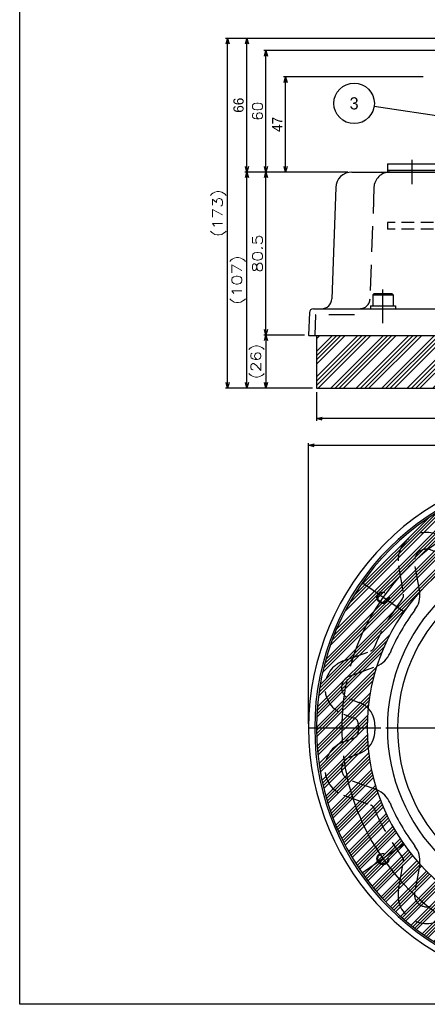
# Model space of a CAD drawing. Extents: x 0 to 1108, y 0 to 800.
# Tile 1 of 15: x 0 to 201, y 0 to 486. Entities that reach past the tile are written whole.
import ezdxf
from ezdxf.enums import TextEntityAlignment as Align

# ---------------------------------------------------------------- set-up
doc = ezdxf.new("R2010")
doc.units = 0
for name, pattern in [('CENTER', [50.8, 31.75, -6.35, 6.35, -6.35]), ('DASHED', [19.05, 12.7, -6.35]), ('HIDDEN', [9.525, 6.35, -3.175])]:
    doc.linetypes.add(name, pattern=pattern)
doc.layers.get('0').update_dxf_attribs({"linetype": 'CONTINUOUS'})
doc.layers.get('DEFPOINTS').update_dxf_attribs({"linetype": 'CONTINUOUS'})
for name, color, linetype in [('BODY', 130, 'CONTINUOUS'), ('BOLT', 162, 'CONTINUOUS'), ('GASKET', 251, 'CONTINUOUS'), ('PAD', 254, 'CONTINUOUS'), ('RING', 220, 'CONTINUOUS'), ('STOPPER', 254, 'CONTINUOUS'), ('TOP-PLATE', 254, 'CONTINUOUS'), ('UNDER-PLATE', 100, 'CONTINUOUS'), ('フレーム', 151, 'CONTINUOUS')]:
    doc.layers.add(name, color=color, linetype=linetype)
doc.styles.add('MX_DIMTXSTY_2', font='txt.sh', dxfattribs={"width": 1.1, "bigfont": 'extfont'})
doc.styles.add('MX_DIMTXSTY_3', font='txt.sh', dxfattribs={"width": 1.05, "bigfont": 'extfont'})
doc.styles.add('MX_DIMTXSTY_4', font='txt.sh', dxfattribs={"width": 1.2, "bigfont": 'extfont'})
doc.styles.add('MX_DIMTXSTY_5', font='txt.sh', dxfattribs={"width": 1.25, "bigfont": 'extfont'})
doc.styles.add('MX_DIMTXSTY_6', font='txt.sh', dxfattribs={"width": 1.3, "bigfont": 'extfont'})
doc.styles.add('MX_DIMTXSTY_7', font='txt.sh', dxfattribs={"width": 1.15, "bigfont": 'extfont'})
doc.styles.add('MX_NOTE_STANDARD', font='txt.sh', dxfattribs={"bigfont": 'extfont'})
doc.dimstyles.new('MXDIMSTYLE', dxfattribs={"dimtxt": 2.5, "dimasz": 2.5, "dimexe": 1, "dimexo": 1, "dimgap": 1.6, "dimtad": 1, "dimdsep": 46, "dimtxsty": 'MX_NOTE_STANDARD', "dimblk1": 'OPEN30', "dimblk2": 'OPEN30', "dimsah": 1, "dimcen": 2.5, "dimadec": 0, "dimazin": 0, "dimtfac": 1, "dimtmove": 0, "dimatfit": 3, "dimldrblk": 'OPEN30', "dimfxl": 1, "dimtzin": 0, "dimarcsym": 0})

# ---------------------------------------------------------------- blocks, each defined once
blk = doc.blocks.new('$BALOON')
at = {"color": 0, "linetype": 'CONTINUOUS', "lineweight": -2}
blk.add_circle((0, 0), 1, dxfattribs=at)
blk.add_attdef('NO.', text='', height=0.8, dxfattribs=at).set_placement((0, 0), align=Align.MIDDLE_CENTER)
blk = doc.blocks.new('_OPEN30')
at = {"color": 0, "linetype": 'ByBlock', "lineweight": -2}
for p, q in [((-1, 0.267949), (0, 0)), ((0, 0), (-1, -0.267949)), ((0, 0), (-1, 0))]:
    blk.add_line(p, q, dxfattribs=at)
blk = doc.blocks.new('*D4')
at = {"color": 22, "linetype": 'CONTINUOUS'}
for p, q in [((146.391163, 302.335358), (146.391163, 288.234083)), ((496.391163, 302.335358), (496.391163, 288.234083)), ((496.391163, 289.234083), (146.391163, 289.234083))]:
    blk.add_line(p, q, dxfattribs=at)
at = {"layer": 'DEFPOINTS', "color": 0, "linetype": 'CONTINUOUS'}
for p in [(146.391163, 304.335358), (496.391163, 304.335358), (146.391163, 289.234083)]:
    blk.add_point(p, dxfattribs=at)
at = {"color": 22, "linetype": 'CONTINUOUS', "xscale": 2.77, "yscale": 2.77, "zscale": 2.77, "rotation": 180}
blk.add_blockref('_OPEN30', (146.391163, 289.234083), dxfattribs=at)
at = {"color": 22, "linetype": 'CONTINUOUS', "xscale": 2.77, "yscale": 2.77, "zscale": 2.77}
blk.add_blockref('_OPEN30', (496.391163, 289.234083), dxfattribs=at)
at = {"color": 22, "linetype": 'CONTINUOUS', "insert": (321.391163, 293.334083), "char_height": 5, "attachment_point": 5, "line_spacing_factor": 0.72, "style": 'MX_DIMTXSTY_3'}
blk.add_mtext('\\A1;350', dxfattribs=at)
blk = doc.blocks.new('*D10')
at = {"color": 22, "linetype": 'CONTINUOUS'}
for p, q in [((199.091161, 458.060358), (130.144926, 458.060358)), ((131.144926, 411.035358), (131.144926, 458.060358)), ((161.886289, 411.035358), (130.144926, 411.035358))]:
    blk.add_line(p, q, dxfattribs=at)
at = {"layer": 'DEFPOINTS', "color": 0, "linetype": 'CONTINUOUS'}
for p in [(131.144926, 458.060358), (201.091161, 458.060358), (163.886289, 411.035358)]:
    blk.add_point(p, dxfattribs=at)
at = {"color": 22, "linetype": 'CONTINUOUS', "xscale": 2.77, "yscale": 2.77, "zscale": 2.77}
for p, rotation in [((131.144926, 458.060358), 90), ((131.144926, 411.035358), 270)]:
    blk.add_blockref('_OPEN30', p, dxfattribs=dict(at, rotation=rotation))
at = {"color": 22, "linetype": 'CONTINUOUS', "insert": (127.044926, 434.547859), "char_height": 5, "attachment_point": 5, "rotation": 90, "line_spacing_factor": 0.72}
blk.add_mtext('\\A1;47', dxfattribs=at)
blk = doc.blocks.new('*D12')
at = {"color": 22, "linetype": 'CONTINUOUS'}
blk.add_line((121.450106, 330.535236), (121.450106, 304.335358), dxfattribs=at)
at = {"layer": 'DEFPOINTS', "color": 0, "linetype": 'CONTINUOUS'}
for p in [(102.360088, 330.535236), (112.088092, 304.335358), (121.450106, 304.335358)]:
    blk.add_point(p, dxfattribs=at)
at = {"color": 22, "linetype": 'CONTINUOUS', "xscale": 2.77, "yscale": 2.77, "zscale": 2.77}
for p, rotation in [((121.450106, 330.535236), 90), ((121.450106, 304.335358), 270)]:
    blk.add_blockref('_OPEN30', p, dxfattribs=dict(at, rotation=rotation))
at = {"color": 22, "linetype": 'CONTINUOUS', "insert": (117.350105, 317.435297), "char_height": 5, "attachment_point": 5, "rotation": 90, "line_spacing_factor": 0.72, "style": 'MX_DIMTXSTY_4'}
blk.add_mtext('\\A1;(26)', dxfattribs=at)
blk = doc.blocks.new('*D13')
at = {"color": 22, "linetype": 'CONTINUOUS'}
for p, q in [((161.886289, 411.035358), (120.450106, 411.035358)), ((121.450106, 330.535236), (121.450106, 411.035358)), ((140.540123, 330.535236), (120.450106, 330.535236))]:
    blk.add_line(p, q, dxfattribs=at)
at = {"layer": 'DEFPOINTS', "color": 0, "linetype": 'CONTINUOUS'}
for p in [(121.450106, 411.035358), (163.886289, 411.035358), (142.540123, 330.535236)]:
    blk.add_point(p, dxfattribs=at)
at = {"color": 22, "linetype": 'CONTINUOUS', "xscale": 2.77, "yscale": 2.77, "zscale": 2.77}
for p, rotation in [((121.450106, 411.035358), 90), ((121.450106, 330.535236), 270)]:
    blk.add_blockref('_OPEN30', p, dxfattribs=dict(at, rotation=rotation))
at = {"color": 22, "linetype": 'CONTINUOUS', "insert": (117.350105, 370.785297), "char_height": 5, "attachment_point": 5, "rotation": 90, "line_spacing_factor": 0.72, "style": 'MX_DIMTXSTY_5'}
blk.add_mtext('\\A1;80.5', dxfattribs=at)
blk = doc.blocks.new('*D14')
at = {"color": 22, "linetype": 'CONTINUOUS'}
for p, q in [((254.391161, 471.035358), (120.450106, 471.035358)), ((121.450106, 411.035358), (121.450106, 471.035358)), ((161.886289, 411.035358), (120.450106, 411.035358))]:
    blk.add_line(p, q, dxfattribs=at)
at = {"layer": 'DEFPOINTS', "color": 0, "linetype": 'CONTINUOUS'}
for p in [(121.450106, 471.035358), (256.391161, 471.035358), (163.886289, 411.035358)]:
    blk.add_point(p, dxfattribs=at)
at = {"color": 22, "linetype": 'CONTINUOUS', "xscale": 2.77, "yscale": 2.77, "zscale": 2.77}
for p, rotation in [((121.450106, 471.035358), 90), ((121.450106, 411.035358), 270)]:
    blk.add_blockref('_OPEN30', p, dxfattribs=dict(at, rotation=rotation))
at = {"color": 22, "linetype": 'CONTINUOUS', "insert": (117.350105, 441.035358), "char_height": 5, "attachment_point": 5, "rotation": 90, "line_spacing_factor": 0.72, "style": 'MX_DIMTXSTY_2'}
blk.add_mtext('\\A1;60', dxfattribs=at)
blk = doc.blocks.new('*D15')
at = {"color": 22, "linetype": 'CONTINUOUS'}
for p, q in [((256.891162, 477.035358), (111.088092, 477.035358)), ((112.088092, 411.035358), (112.088092, 477.035358)), ((161.88629, 411.035358), (111.088092, 411.035358))]:
    blk.add_line(p, q, dxfattribs=at)
at = {"layer": 'DEFPOINTS', "color": 0, "linetype": 'CONTINUOUS'}
for p in [(112.088092, 477.035358), (258.891162, 477.035358), (163.88629, 411.035358)]:
    blk.add_point(p, dxfattribs=at)
at = {"color": 22, "linetype": 'CONTINUOUS', "xscale": 2.77, "yscale": 2.77, "zscale": 2.77}
for p, rotation in [((112.088092, 477.035358), 90), ((112.088092, 411.035358), 270)]:
    blk.add_blockref('_OPEN30', p, dxfattribs=dict(at, rotation=rotation))
at = {"color": 22, "linetype": 'CONTINUOUS', "insert": (107.988092, 444.035358), "char_height": 5, "attachment_point": 5, "rotation": 90, "line_spacing_factor": 0.72}
blk.add_mtext('\\A1;66', dxfattribs=at)
blk = doc.blocks.new('*D16')
at = {"color": 22, "linetype": 'CONTINUOUS'}
for p, q in [((161.88629, 411.035358), (111.088092, 411.035358)), ((112.088092, 304.335358), (112.088092, 411.035358)), ((144.391162, 304.335358), (111.088092, 304.335358))]:
    blk.add_line(p, q, dxfattribs=at)
at = {"layer": 'DEFPOINTS', "color": 0, "linetype": 'CONTINUOUS'}
for p in [(112.088092, 411.035358), (163.88629, 411.035358), (146.391162, 304.335358)]:
    blk.add_point(p, dxfattribs=at)
at = {"color": 22, "linetype": 'CONTINUOUS', "xscale": 2.77, "yscale": 2.77, "zscale": 2.77}
for p, rotation in [((112.088092, 411.035358), 90), ((112.088092, 304.335358), 270)]:
    blk.add_blockref('_OPEN30', p, dxfattribs=dict(at, rotation=rotation))
at = {"color": 22, "linetype": 'CONTINUOUS', "insert": (107.988092, 357.685357), "char_height": 5, "attachment_point": 5, "rotation": 90, "line_spacing_factor": 0.72, "style": 'MX_DIMTXSTY_6'}
blk.add_mtext('\\A1;(107)', dxfattribs=at)
blk = doc.blocks.new('*D20')
at = {"color": 22, "linetype": 'CONTINUOUS'}
for p, q in [((256.891162, 477.035358), (101.554248, 477.035358)), ((102.554248, 304.335358), (102.554248, 477.035358)), ((144.391162, 304.335358), (101.554248, 304.335358))]:
    blk.add_line(p, q, dxfattribs=at)
at = {"layer": 'DEFPOINTS', "color": 0, "linetype": 'CONTINUOUS'}
for p in [(102.554248, 477.035358), (258.891162, 477.035358), (146.391162, 304.335358)]:
    blk.add_point(p, dxfattribs=at)
at = {"color": 22, "linetype": 'CONTINUOUS', "xscale": 2.77, "yscale": 2.77, "zscale": 2.77}
for p, rotation in [((102.554248, 477.035358), 90), ((102.554248, 304.335358), 270)]:
    blk.add_blockref('_OPEN30', p, dxfattribs=dict(at, rotation=rotation))
at = {"color": 22, "linetype": 'CONTINUOUS', "insert": (98.454248, 390.685357), "char_height": 5, "attachment_point": 5, "rotation": 90, "line_spacing_factor": 0.72, "style": 'MX_DIMTXSTY_5'}
blk.add_mtext('\\A1;(173)', dxfattribs=at)
blk = doc.blocks.new('*D21')
at = {"color": 22, "linetype": 'CONTINUOUS'}
for p, q in [((142.531163, 138.46425), (142.531163, 277.113329)), ((142.531163, 276.113329), (500.251163, 276.113329)), ((500.251163, 138.46425), (500.251163, 277.113329))]:
    blk.add_line(p, q, dxfattribs=at)
at = {"layer": 'DEFPOINTS', "color": 0, "linetype": 'CONTINUOUS'}
for p in [(500.251163, 276.113329), (142.531163, 136.46425), (500.251163, 136.46425)]:
    blk.add_point(p, dxfattribs=at)
at = {"color": 22, "linetype": 'CONTINUOUS', "xscale": 2.77, "yscale": 2.77, "zscale": 2.77, "rotation": 180}
blk.add_blockref('_OPEN30', (142.531163, 276.113329), dxfattribs=at)
at = {"color": 22, "linetype": 'CONTINUOUS', "xscale": 2.77, "yscale": 2.77, "zscale": 2.77}
blk.add_blockref('_OPEN30', (500.251163, 276.113329), dxfattribs=at)
at = {"color": 22, "linetype": 'CONTINUOUS', "insert": (321.84966, 280.213329), "char_height": 5, "attachment_point": 5, "line_spacing_factor": 0.72, "style": 'MX_DIMTXSTY_7'}
blk.add_mtext('\\A1;(358)', dxfattribs=at)

msp = doc.modelspace()

# ---------------------------------------------------------------- hatches: boundary and pattern name
at = {"layer": 'PAD', "linetype": 'CONTINUOUS'}
h = msp.add_hatch(dxfattribs=at)
h.set_pattern_fill('ANSI34', color=255, scale=0.46667, style=0)
h.paths.add_polyline_path([(496.391, 330.335), (146.391, 330.335), (146.391, 304.335), (496.391, 304.335)])
h = msp.add_hatch(dxfattribs=at)
h.set_pattern_fill('ANSI34', color=255, scale=0.35748, style=0)
edge = h.paths.add_edge_path()
edge.add_line((371.391, 261.464), (271.391, 261.464))
edge.add_arc((271.391, 136.464), 125, 90, 270)
edge.add_line((271.391, 11.464), (371.391, 11.464))
edge.add_arc((371.391, 136.464), 125, -90, 90)
edge = h.paths.add_edge_path()
edge.add_line((371.391, 236.464), (271.391, 236.464))
edge.add_arc((271.391, 136.464), 100, 90, 270)
edge.add_line((271.391, 36.464), (371.391, 36.464))
edge.add_arc((371.391, 136.464), 100, 270, 450)

# ---------------------------------------------------------------- linework, layer by layer
at = {"layer": 'BODY', "color": 140, "linetype": 'CENTER'}
for p, q in [((193.391, 417.035), (193.391, 405.035)), ((179.237, 336.335), (179.237, 353.035)), ((142.531, 136.464), (500.251, 136.464))]:
    msp.add_line(p, q, dxfattribs=at)
at = {"layer": 'BODY', "color": 130, "linetype": 'CONTINUOUS'}
for p, q in [((163.886, 411.035), (478.896, 411.035)), ((155.891, 403.315), (153.972, 348.361)), ((142.927, 341.605), (142.54, 330.535)), ((144.925, 343.535), (497.857, 343.535)), ((142.54, 330.535), (142.727, 330.335)), ((142.727, 330.335), (500.049, 330.335)), ((145.335, 330.335), (145.542, 330.543)), ((175.291, 137.854), (175.291, 135.074))]:
    msp.add_line(p, q, dxfattribs=at)
at = {"layer": 'BODY', "color": 140, "linetype": 'DASHED'}
for p, q in [((174.751, 403.315), (172.832, 348.361)), ((145.891, 340.535), (145.542, 330.543)), ((165.206, 340.535), (145.891, 340.535)), ((186.855, 216.574), (189.331, 202.533)), ((197.343, 203.664), (194.86, 217.743)), ((159.746, 169.62), (173.144, 174.496)), ((162.736, 162.102), (176.17, 166.992)), ((162.736, 150.826), (167.395, 149.13)), ((159.746, 143.309), (165.063, 141.373)), ((167.037, 138.554), (167.037, 134.374)), ((159.746, 129.62), (165.063, 131.555)), ((162.736, 122.102), (167.395, 123.798)), ((176.17, 105.936), (162.736, 110.826)), ((159.746, 103.309), (173.144, 98.432)), ((186.855, 56.354), (189.331, 70.396)), ((197.343, 69.265), (194.86, 55.185))]:
    msp.add_line(p, q, dxfattribs=at)
at = {"layer": 'BODY', "color": 130, "linetype": 'CONTINUOUS'}
for centre, radius, start, end in [((163.886, 403.035), 8, 90, 178), ((148.975, 348.535), 5, 270, 358), ((144.925, 341.535), 2, 90, 178), ((271.391, 136.464), 128.86, 90, 270), ((271.391, 136.464), 125.86, 90, 270), ((185.446, 202.031), 12, 322.66045, 7.81353), ((271.391, 136.464), 96.1, 142.66045, 157.33955), ((171.636, 178.112), 12, 292.18647, 337.33955), ((163.291, 137.854), 12, 0, 44.35946), ((163.291, 135.074), 12, 315.64054, 0), ((171.636, 94.817), 12, 22.66045, 67.81353), ((271.391, 136.464), 96.1, 202.66045, 217.33955), ((185.446, 70.898), 12, 352.18647, 37.33955)]:
    msp.add_arc(centre, radius, start, end, dxfattribs=at)
at = {"layer": 'BODY', "color": 140, "linetype": 'DASHED'}
for centre, radius, start, end in [((182.746, 403.035), 8, 90, 178), ((167.835, 348.535), 5, 270, 358), ((200.642, 219.005), 14, 50, 190), ((200.769, 218.785), 6, 50, 190), ((200.769, 218.785), 6, 50, 190), ((271.391, 136.464), 104.35, 142.36733, 157.63267), ((186.376, 202.012), 3, 322.36733, 10), ((172.118, 177.316), 3, 290, 337.63267), ((164.534, 156.464), 14, 110, 250), ((164.788, 156.464), 6, 110, 250), ((163.291, 137.854), 12, 44.35946, 70), ((164.037, 138.554), 3, 0, 70), ((164.037, 134.374), 3, 290, 0), ((164.534, 116.464), 14, 110, 250), ((163.291, 135.074), 12, 290, 315.64054), ((164.788, 116.464), 6, 110, 250), ((172.118, 95.613), 3, 22.36733, 70), ((271.391, 136.464), 104.35, 202.36733, 217.63267), ((186.376, 70.917), 3, 350, 37.63267), ((200.642, 53.923), 14, 170, 310), ((200.769, 54.143), 6, 170, 310)]:
    msp.add_arc(centre, radius, start, end, dxfattribs=at)
at = {"layer": 'BODY', "color": 140, "linetype": 'CENTER'}
msp.add_arc((271.391, 136.464), 112.5, 90, 270, dxfattribs=at)
at = {"layer": 'BOLT', "color": 162, "linetype": 'CONTINUOUS'}
for p, q in [((174.837, 351.035), (174.237, 350.435)), ((174.237, 350.435), (184.237, 350.435)), ((174.237, 350.435), (174.237, 345.035)), ((174.837, 351.035), (183.637, 351.035)), ((183.637, 351.035), (184.237, 350.435)), ((184.237, 350.435), (184.237, 345.035)), ((173.137, 345.035), (173.137, 343.535)), ((173.137, 345.035), (185.337, 345.035)), ((173.137, 343.535), (185.337, 343.535)), ((174.237, 345.035), (184.237, 345.035)), ((185.337, 345.035), (185.337, 343.535))]:
    msp.add_line(p, q, dxfattribs=at)
at = {"layer": 'GASKET', "color": 251, "linetype": 'CONTINUOUS'}
for p, q in [((181.391, 412.035), (181.391, 411.035)), ((181.391, 412.035), (461.391, 412.035)), ((181.391, 411.035), (461.391, 411.035))]:
    msp.add_line(p, q, dxfattribs=at)
at = {"layer": 'GASKET', "color": 252, "linetype": 'CONTINUOUS'}
msp.add_solid([(461.391, 412.035), (181.391, 412.035), (461.391, 411.035), (181.391, 411.035)], dxfattribs=at)
at = {"layer": 'PAD', "color": 254, "linetype": 'CONTINUOUS'}
for p, q in [((146.391, 330.335), (146.391, 304.335)), ((146.391, 304.335), (496.391, 304.335))]:
    msp.add_line(p, q, dxfattribs=at)
at = {"layer": 'RING', "color": 230, "linetype": 'CENTER'}
for p, q in [((189.476, 193.822), (168.997, 208.161)), ((146.391, 136.464), (496.391, 136.464)), ((189.476, 79.107), (168.997, 64.767))]:
    msp.add_line(p, q, dxfattribs=at)
at = {"layer": 'RING', "color": 230, "linetype": 'DASHED'}
for centre, radius in [((179.237, 200.992), 3), ((179.237, 200.992), 2.5), ((179.237, 71.937), 3), ((179.237, 71.937), 2.5)]:
    msp.add_circle(centre, radius, dxfattribs=at)
at = {"layer": 'RING', "color": 220, "linetype": 'CONTINUOUS'}
for radius in [125, 100]:
    msp.add_arc((271.391, 136.464), radius, 90, 270, dxfattribs=at)
at = {"layer": 'RING', "color": 230, "linetype": 'DASHED'}
msp.add_arc((271.391, 136.464), 112.5, 90, 270, dxfattribs=at)
at = {"layer": 'STOPPER', "color": 255, "linetype": 'HIDDEN'}
for p, q in [((181.391, 386.04), (181.391, 382.84)), ((461.391, 386.04), (181.391, 386.04)), ((461.391, 382.84), (181.391, 382.84))]:
    msp.add_line(p, q, dxfattribs=at)
at = {"layer": 'STOPPER', "color": 255, "linetype": 'CENTER'}
msp.add_line((186.391, 136.464), (456.391, 136.464), dxfattribs=at)
at = {"layer": 'STOPPER', "color": 254, "linetype": 'CONTINUOUS'}
msp.add_arc((271.391, 136.464), 85, 90, 270, dxfattribs=at)
at = {"layer": 'TOP-PLATE', "color": 254, "linetype": 'CONTINUOUS'}
for p, q in [((181.391, 415.035), (181.391, 412.035)), ((181.391, 415.035), (461.391, 415.035)), ((181.391, 412.035), (461.391, 412.035))]:
    msp.add_line(p, q, dxfattribs=at)
at = {"layer": 'UNDER-PLATE', "color": 110, "linetype": 'CENTER'}
msp.add_line((181.391, 136.464), (461.391, 136.464), dxfattribs=at)
at = {"layer": 'UNDER-PLATE', "color": 100, "linetype": 'CONTINUOUS'}
msp.add_arc((271.391, 136.464), 90, 90, 270, dxfattribs=at)
at = {"layer": 'フレーム', "color": 253, "linetype": 'CONTINUOUS'}
for p, q in [((0, 0), (0, 800)), ((1108, 0), (0, 0))]:
    msp.add_line(p, q, dxfattribs=at)

# ---------------------------------------------------------------- block references
at = {"layer": 'フレーム', "color": 22, "linetype": 'ByBlock'}
ref = msp.add_blockref('$BALOON', (164.987, 444.956), dxfattribs=dict(at, xscale=10, yscale=10, zscale=10))
ref.add_attrib('NO.', '3', dxfattribs={"color": 22, "linetype": 'CONTINUOUS', "height": 6}).set_placement((164.987, 444.956), align=Align.MIDDLE_CENTER)

# ---------------------------------------------------------------- dimensions: what is measured, and where the dimension line sits
at = {"layer": 'フレーム', "color": 22, "linetype": 'CONTINUOUS'}
for base, p1, p2, text, override, picture, middle in [((102.554, 477.035), (146.391, 304.335), (258.891, 477.035), '\\A1;(173)', {"dimtxt": 5, "dimasz": 2.77, "dimexo": 2, "dimtxsty": 'MX_DIMTXSTY_5'}, '*D20', (102.554, 390.685)), ((112.088, 477.035), (163.886, 411.035), (258.891, 477.035), '\\A1;<>', {"dimtxt": 5, "dimasz": 2.77, "dimexo": 2, "dimtzin": 8}, '*D15', (112.088, 444.035)), ((121.45, 471.035), (163.886, 411.035), (256.391, 471.035), '\\A1;<>', {"dimtxt": 5, "dimasz": 2.77, "dimexo": 2, "dimtxsty": 'MX_DIMTXSTY_2', "dimtzin": 8}, '*D14', (121.45, 441.035)), ((131.145, 458.06), (163.886, 411.035), (201.091, 458.06), '\\A1;47', {"dimtxt": 5, "dimasz": 2.77, "dimexo": 2}, '*D10', (131.145, 434.548)), ((112.088, 411.035), (146.391, 304.335), (163.886, 411.035), '\\A1;(107)', {"dimtxt": 5, "dimasz": 2.77, "dimexo": 2, "dimtxsty": 'MX_DIMTXSTY_6'}, '*D16', (112.088, 357.685)), ((121.45, 411.035), (142.54, 330.535), (163.886, 411.035), '\\A1;<>', {"dimtxt": 5, "dimasz": 2.77, "dimexo": 2, "dimtxsty": 'MX_DIMTXSTY_5', "dimtzin": 8}, '*D13', (121.45, 370.785)), ((121.45, 304.335), (102.36, 330.535), (112.088, 304.335), '\\A1;(26)', {"dimtxt": 5, "dimasz": 2.77, "dimtxsty": 'MX_DIMTXSTY_4', "dimse1": 1, "dimse2": 1}, '*D12', (121.45, 317.435))]:
    dim = msp.add_linear_dim(base=base, p1=p1, p2=p2, angle=90, text=text, dimstyle='MXDIMSTYLE', override=override, dxfattribs=at)
    dim.commit()
    dim.dimension.update_dxf_attribs({"geometry": picture, "text_midpoint": middle, "dimtype": 128})
for base, p1, p2, text, override, picture, middle in [((146.391, 289.234), (496.391, 304.335), (146.391, 304.335), '\\A1;<>', {"dimtxt": 5, "dimasz": 2.77, "dimexo": 2, "dimtxsty": 'MX_DIMTXSTY_3', "dimtzin": 8}, '*D4', (321.391, 289.234)), ((500.251, 276.113), (142.531, 136.464), (500.251, 136.464), '\\A1;(358)', {"dimtxt": 5, "dimasz": 2.77, "dimexo": 2, "dimtxsty": 'MX_DIMTXSTY_7'}, '*D21', (321.85, 276.113))]:
    dim = msp.add_linear_dim(base=base, p1=p1, p2=p2, text=text, dimstyle='MXDIMSTYLE', override=override, dxfattribs=at)
    dim.commit()
    dim.dimension.update_dxf_attribs({"geometry": picture, "text_midpoint": middle, "dimtype": 128})

# ---------------------------------------------------------------- leaders
msp.add_leader([(225.171, 435.837), (174.874, 443.458)], dimstyle='MXDIMSTYLE', override={"dimasz": 2.77}, dxfattribs=at)

doc.saveas('drawing.dxf')
